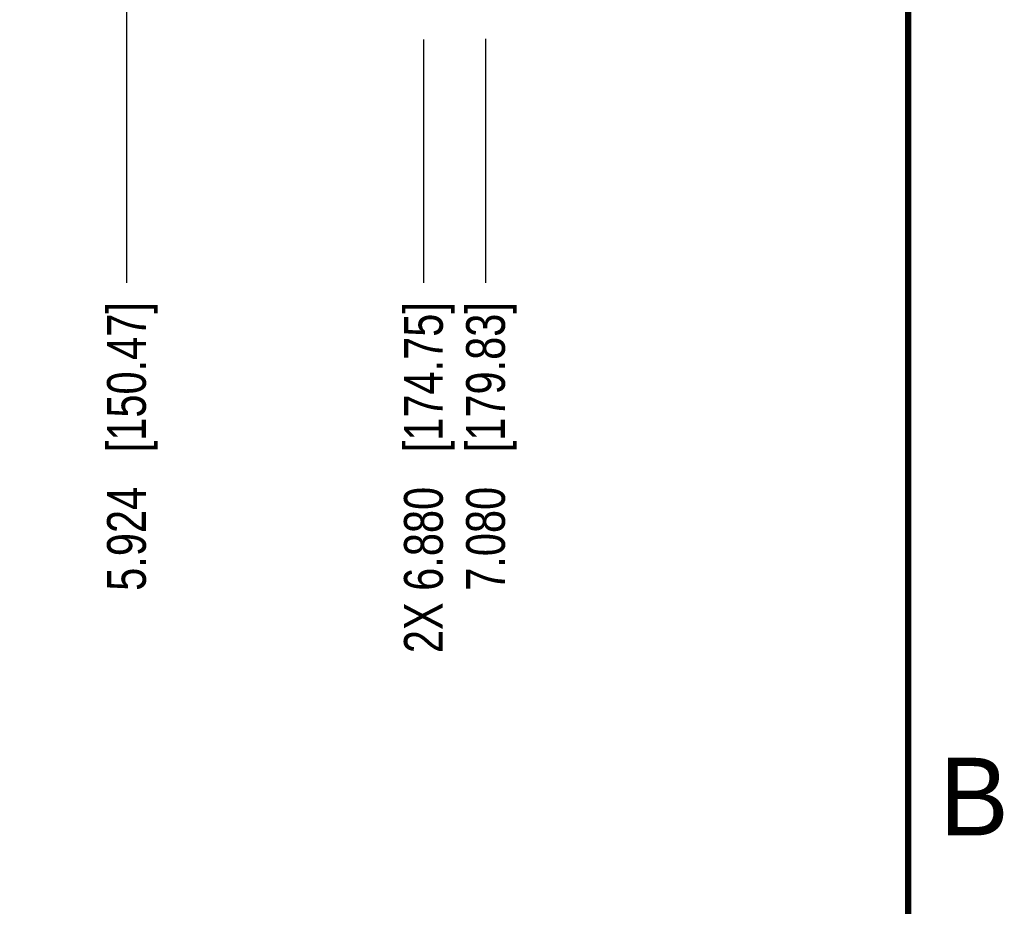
# Model space of a CAD drawing. Header units: inches. Extents: x 0 to 34, y 0 to 22.
# Tile 25 of 28: x 30.6 to 33.8, y 7.9 to 10.8. Entities that reach past the tile are written whole.
import ezdxf

# ---------------------------------------------------------------- set-up
doc = ezdxf.new("R2010")
doc.units = ezdxf.units.IN
doc.header["$LTSCALE"] = 1.87
doc.header["$MEASUREMENT"] = 0
doc.layers.get('0').update_dxf_attribs({"linetype": 'CONTINUOUS'})
doc.layers.add('DIMENSIONS', color=7, linetype='CONTINUOUS')
doc.styles.get("Standard").update_dxf_attribs({"font": 'txt', "width": 0.8})
doc.styles.add('TEXTSTYLE_2', font='txt')
doc.dimstyles.new('DIMSTYLE_1', dxfattribs={"dimtxt": 0.125, "dimasz": 0.18, "dimexe": 0.18, "dimexo": 0.0625, "dimgap": 0.09, "dimtad": 0, "dimtih": 1, "dimtoh": 1, "dimdec": 3, "dimzin": 4, "dimdsep": 46, "dimtxsty": 'STANDARD', "dimblk": '_FILLED', "dimblk1": '_FILLED', "dimblk2": '_FILLED', "dimcen": 0.09, "dimadec": 0, "dimazin": 0, "dimtp": 0.001, "dimtm": 0.001, "dimtfac": 1, "dimtdec": 3, "dimtofl": 0, "dimtmove": 0, "dimatfit": 3, "dimldrblk": '_FILLED', "dimfxl": 1, "dimtolj": 1, "dimtzin": 4, "dimarcsym": 0})

# ---------------------------------------------------------------- blocks, each defined once
blk = doc.blocks.new('*D32')
at = {"layer": 'DIMENSIONS', "color": 2, "linetype": 'Continuous'}
blk.add_line((30.9831, 11.5585), (30.9831, 9.9137), dxfattribs=at)
at = {"layer": 'DIMENSIONS', "color": 2, "linetype": 'Continuous', "insert": (30.9206, 9.8512), "char_height": 0.125, "width": 1.425, "attachment_point": 3, "rotation": 90, "line_spacing_factor": 0.9}
blk.add_mtext('5.924{\\Ftxt.shx;\\W1.000000;\\H0.125000; }[150.47]', dxfattribs=at)
blk = doc.blocks.new('_FILLED')
at = {"color": 0, "linetype": 'ByBlock'}
blk.add_solid([(0, 0), (-1, 0.1736), (-1, -0.1736)], dxfattribs=at)
blk = doc.blocks.new('*D33')
at = {"layer": 'DIMENSIONS', "color": 2, "linetype": 'Continuous'}
blk.add_line((31.9391, 10.6966), (31.9391, 9.9137), dxfattribs=at)
at = {"layer": 'DIMENSIONS', "color": 2, "linetype": 'Continuous', "insert": (31.8766, 9.8512), "char_height": 0.125, "width": 1.725, "attachment_point": 3, "rotation": 90, "line_spacing_factor": 0.9}
blk.add_mtext('2X 6.880{\\Ftxt.shx;\\W1.000000;\\H0.125000; }[174.75]', dxfattribs=at)
blk = doc.blocks.new('*D34')
at = {"layer": 'DIMENSIONS', "color": 2, "linetype": 'Continuous'}
blk.add_line((32.1391, 10.6985), (32.1391, 9.9137), dxfattribs=at)
at = {"layer": 'DIMENSIONS', "color": 2, "linetype": 'Continuous', "insert": (32.0766, 9.8512), "char_height": 0.125, "width": 1.425, "attachment_point": 3, "rotation": 90, "line_spacing_factor": 0.9}
blk.add_mtext('7.080{\\Ftxt.shx;\\W1.000000;\\H0.125000; }[179.83]', dxfattribs=at)

msp = doc.modelspace()

# ---------------------------------------------------------------- linework, layer by layer
at = {"color": 7, "linetype": 'Continuous', "const_width": 0.02}
msp.add_lwpolyline([(33.5, 0.5), (33.5, 21.5)], dxfattribs=at)

# ---------------------------------------------------------------- texts
at = {"color": 2, "linetype": 'Continuous', "insert": (33.6006, 8.3845), "char_height": 0.25, "width": 0.25, "attachment_point": 1, "line_spacing_factor": 0.9, "style": 'TEXTSTYLE_2'}
msp.add_mtext('B', dxfattribs=at)

# ---------------------------------------------------------------- dimensions: what is measured, and where the dimension line sits
at = {"layer": 'DIMENSIONS', "color": 2, "linetype": 'Continuous'}
dim = msp.add_ordinate_dim(feature_location=(31.9391, 10.6966), offset=(0, -0.7829), dtype=1, origin=(25.0591, 15.071), text='2X <>', dimstyle='DIMSTYLE_1', dxfattribs=at)
dim.commit()
dim.dimension.update_dxf_attribs({"geometry": '*D33', "text_midpoint": (32.0959, 8.8099)})
for feature_location, offset, origin, picture, middle in [((30.9831, 11.5585), (0, -1.6448), (25.0591, 11.621), '*D32', (31.1399, 8.8705)), ((32.1391, 10.6985), (0, -0.7848), (25.0591, 10.761), '*D34', (32.2959, 8.8705))]:
    dim = msp.add_ordinate_dim(feature_location=feature_location, offset=offset, dtype=1, origin=origin, dimstyle='DIMSTYLE_1', dxfattribs=at)
    dim.commit()
    dim.dimension.update_dxf_attribs({"geometry": picture, "text_midpoint": middle})

doc.saveas('drawing.dxf')
